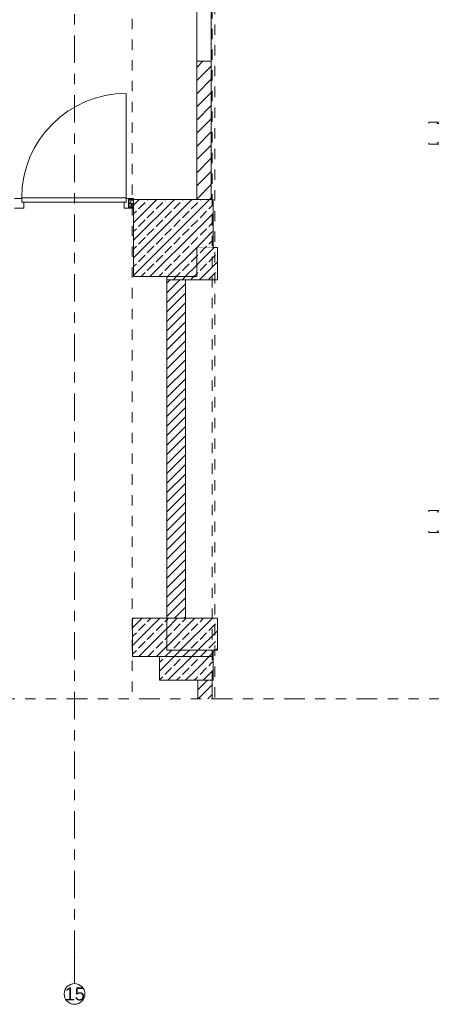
# Model space of a CAD drawing. Header units: metres. Extents: x -3.6 to 84.5, y -11 to 16.8.
# Tile 124 of 256: x 50.4 to 54.4, y -11 to -1.5. Entities that reach past the tile are written whole.
import ezdxf

# ---------------------------------------------------------------- set-up
doc = ezdxf.new("R2010")
doc.units = ezdxf.units.M
doc.header["$MEASUREMENT"] = 0
for name, pattern in [('+Baulinie', [0.37, 0.2, -0.05, 0.01, -0.05, 0.01, -0.05]), ('Punktlinie eng', [0.0375, 0.0125, -0.025]), ('Strichlinie doppelt', [0.546806, 0.264583, -0.105833, 0.070556, -0.105833]), ('Strichlinie eng', [0.115, 0.075, -0.04]), ('Untersicht', [0.1, 0.075, -0.025]), ('Wipeout_Contour', [1, 0, -1])]:
    doc.linetypes.add(name, pattern=pattern)
for name, color, linetype in [('301 - Elemente.Linie', 7, 'Continuous'), ('302 - Elemente.Schraffur', 7, 'Continuous'), ('451 - Universal.Achsen Raster', 7, 'Continuous'), ('605 - Struktur.Wand Innen', 7, 'Continuous')]:
    doc.layers.add(name, color=color, linetype=linetype)
doc.styles.add('ERSTELLTER_STIL_2', font='txt')
pattern_1 = [(45, (0, 0), (-0.08485281, 0.08485281), []), (45, (-0.04243, 0.04243), (-0.08485281, 0.08485281), [0.09, -0.03])]
pattern_2 = [(45, (0, 0), (-0.04596194, 0.04596194), [])]
pattern_3 = [(45, (0, 0), (-0.01767767, 0.01767767), [0, -0.025])]

# ---------------------------------------------------------------- blocks, each defined once
blk = doc.blocks.new('*X8')
at = {"layer": '302 - Elemente.Schraffur', "color": 7, "linetype": 'Continuous', "lineweight": 5}
for p, q in [((51.45, -3.3167), (51.45, -3.3167)), ((51.4515, -3.3225), (51.45, -3.3167)), ((51.4667, -3.2833), (51.464, -3.2725)), ((51.4667, -3.2833), (51.4694, -3.2725)), ((51.4819, -3.3225), (51.4833, -3.3167)), ((51.4848, -3.3225), (51.4833, -3.3167)), ((51.5, -3.2833), (51.4973, -3.2725))]:
    blk.add_line(p, q, dxfattribs=at)
for centre, start, end in [((51.45, -3.2833), 270, 0), ((51.4667, -3.3167), 90, 180), ((51.45, -3.2833), 269.96229, 270), ((51.4333, -3.3167), 0, 2.07876), ((51.4833, -3.2833), 180, 270), ((51.4667, -3.3167), 0, 90), ((51.4833, -3.2833), 270, 357.91778), ((51.5, -3.3167), 90.03783, 180)]:
    blk.add_arc(centre, 0.0167, start, end, dxfattribs=at)

msp = doc.modelspace()

# ---------------------------------------------------------------- hatches: boundary and pattern name
at = {"layer": '302 - Elemente.Schraffur', "linetype": 'Continuous', "lineweight": 5}
h = msp.add_hatch(dxfattribs=at)
h.set_pattern_fill('Gips_0001', style=0, pattern_type=2)
h.set_pattern_definition(pattern_3)
h.paths.add_polyline_path([(51.45, -3.26), (51.45, -3.2725), (51.5, -3.2725), (51.5, -3.26)])
h = msp.add_hatch(dxfattribs=at)
h.set_pattern_fill('Gips_0001', style=0, pattern_type=2)
h.set_pattern_definition(pattern_3)
h.paths.add_polyline_path([(51.5, -3.3225), (51.45, -3.3225), (51.45, -3.335), (51.5, -3.335)])
h = msp.add_hatch(dxfattribs=at)
h.set_pattern_fill('MW_Kalksandstein_0001', style=0, pattern_type=2)
h.set_pattern_definition(pattern_2)
h.paths.add_polyline_path([(52.26, -7.905), (52.12, -7.905), (52.12, -8.085), (52.26, -8.085)])

# ---------------------------------------------------------------- linework, layer by layer
at = {"layer": '301 - Elemente.Linie', "color": 7, "linetype": 'Continuous', "lineweight": 13}
for p, q in [((51.43, -3.245), (51.43, -2.235)), ((50.42, -3.25), (50.35, -3.25)), ((50.42, -3.245), (50.42, -3.285)), ((51.43, -3.245), (50.42, -3.245)), ((50.42, -3.285), (50.42, -3.25)), ((50.44, -3.285), (50.42, -3.285)), ((50.42, -3.285), (51.43, -3.285)), ((50.44, -3.345), (50.44, -3.285)), ((51.41, -3.345), (51.41, -3.285)), ((51.41, -3.285), (51.43, -3.285)), ((51.43, -3.285), (51.43, -3.245)), ((51.43, -3.285), (51.43, -3.25)), ((51.43, -3.25), (51.5, -3.25)), ((51.45, -3.2725), (51.45, -3.26)), ((51.5, -3.26), (51.45, -3.26)), ((51.45, -3.26), (51.45, -3.335)), ((51.45, -3.2725), (51.45, -3.26)), ((51.45, -3.2725), (51.45, -3.26)), ((51.5, -3.2725), (51.45, -3.2725)), ((51.45, -3.3225), (51.45, -3.2725)), ((51.45, -3.3225), (51.45, -3.2725)), ((51.45, -3.3225), (51.45, -3.2725)), ((51.5, -3.3225), (51.45, -3.3225)), ((51.45, -3.335), (51.45, -3.3225)), ((51.45, -3.335), (51.45, -3.3225)), ((51.45, -3.335), (51.45, -3.3225)), ((51.5, -3.25), (51.5, -3.26)), ((50.35, -3.345), (50.44, -3.345)), ((51.5, -3.345), (51.41, -3.345)), ((51.45, -3.335), (51.5, -3.335)), ((51.5, -3.335), (51.5, -3.345))]:
    msp.add_line(p, q, dxfattribs=at)
at = {"layer": '301 - Elemente.Linie', "color": 7, "linetype": 'Continuous', "lineweight": 18}
for p, q in [((52.27, -3.26), (52.26, -3.26)), ((52.12, -7.675), (52.11, -7.675)), ((52.11, -7.675), (52.12, -7.675)), ((52.26, -7.675), (52.12, -7.675)), ((52.12, -7.675), (52.26, -7.675)), ((52.11, -7.905), (52.12, -7.905)), ((52.12, -7.905), (52.12, -8.085)), ((52.12, -7.905), (52.26, -7.905)), ((52.26, -7.905), (52.27, -7.905))]:
    msp.add_line(p, q, dxfattribs=at)
at = {"layer": '301 - Elemente.Linie', "color": 7, "linetype": '+Baulinie', "lineweight": 9}
msp.add_line((42.4539, -8.085), (56.1156, -8.085), dxfattribs=at)
at = {"layer": '301 - Elemente.Linie', "color": 140, "linetype": 'Strichlinie eng', "lineweight": 13, "true_color": 0x00aaff}
for points in [[(54.35, -2.526), (54.35, -2.514), (54.73, -2.514), (54.73, -2.526)], [(54.73, -2.726), (54.73, -2.714), (54.35, -2.714), (54.35, -2.726)], [(54.35, -6.276), (54.35, -6.264), (54.73, -6.264), (54.73, -6.276)], [(54.73, -6.476), (54.73, -6.464), (54.35, -6.464), (54.35, -6.476)]]:
    msp.add_lwpolyline(points, close=True, dxfattribs=at)
at = {"layer": '301 - Elemente.Linie', "color": 7, "linetype": 'Continuous', "lineweight": 18}
msp.add_lwpolyline([(51.45, -3.26), (52.11, -3.26)], dxfattribs=at)
at = {"layer": '301 - Elemente.Linie', "color": 7, "linetype": 'Continuous', "lineweight": 13}
for points in [[(51.5, -3.26), (51.45, -3.26)], [(51.5, -3.26), (51.5, -3.2725)], [(51.5, -3.2725), (51.5, -3.3225)], [(51.5, -3.3225), (51.5, -3.335)], [(51.45, -3.335), (51.5, -3.335)], [(52, -7.305), (51.82, -7.305)], [(52.01, -7.305), (52, -7.305)], [(52.26, -7.615), (52.12, -7.615)], [(52.27, -7.615), (52.26, -7.615)]]:
    msp.add_lwpolyline(points, dxfattribs=at)
at = {"layer": '301 - Elemente.Linie', "color": 7, "linetype": 'Continuous', "lineweight": 9}
msp.add_arc((51.43, -3.245), 1.01, 90, 180, dxfattribs=at)
at = {"layer": '451 - Universal.Achsen Raster', "color": 160, "linetype": 'Strichlinie doppelt', "lineweight": 9, "true_color": 0x3232ff}
for q in [(50.93, 16.355), (50.93, -10.835)]:
    msp.add_line((50.93, -10.585), q, dxfattribs=at)
at = {"layer": '451 - Universal.Achsen Raster', "color": 160, "linetype": 'Continuous', "lineweight": 9, "true_color": 0x3232ff}
msp.add_circle((50.93, -10.935), 0.1, dxfattribs=at)
at = {"layer": '451 - Universal.Achsen Raster', "color": 160, "linetype": 'Strichlinie doppelt', "lineweight": 9, "true_color": 0x3232ff}
msp.add_point((50.93, -10.585), dxfattribs=at)
msp.add_point((50.93, -10.585), dxfattribs=at)

# ---------------------------------------------------------------- block references
at = {"layer": '302 - Elemente.Schraffur', "color": 7, "linetype": 'Continuous', "lineweight": 5}
msp.add_blockref('*X8', (0, 0), dxfattribs=at)

# ---------------------------------------------------------------- texts
at = {"layer": '451 - Universal.Achsen Raster', "color": 160, "lineweight": 9, "true_color": 0x3232ff, "insert": (50.8351, -10.8725), "char_height": 0.125, "attachment_point": 1, "style": 'ERSTELLTER_STIL_2'}
msp.add_mtext('\\A1;{\\pql;\\pt0;\\fArial|b0|i0|c0|p38;15}', dxfattribs=at)

# ---------------------------------------------------------------- wipeouts: each hides what was drawn before it
at = {"color": 254, "linetype": 'Wipeout_Contour', "lineweight": 0, "ltscale": 208.84909}
msp.add_wipeout([(52.31, -4.035), (52.31, -3.725), (51.82, -3.725), (51.82, -4.035)], dxfattribs=at).dxf.layer = '302 - Elemente.Schraffur'

# ---------------------------------------------------------------- next in the draw order: hatches: boundary and pattern name
at = {"layer": '302 - Elemente.Schraffur', "linetype": 'Continuous', "lineweight": 5}
h = msp.add_hatch(dxfattribs=at)
h.set_pattern_fill('Beton__Stahlbeton_0001', style=0, pattern_type=2)
h.set_pattern_definition(pattern_1)
h.paths.add_polyline_path([(52.31, -4.035), (52.31, -3.725), (51.82, -3.725), (51.82, -4.035)])
h = msp.add_hatch(dxfattribs=at)
h.set_pattern_fill('MW_Kalksandstein_0001', style=0, pattern_type=2)
h.set_pattern_definition(pattern_2)
h.paths.add_polyline_path([(52, -7.305), (52, -4.035), (51.82, -4.035), (51.82, -7.305)])

# ---------------------------------------------------------------- next in the draw order: linework, layer by layer
at = {"layer": '301 - Elemente.Linie', "color": 7, "linetype": 'Continuous', "lineweight": 18}
for p, q in [((51.82, -4.035), (51.82, -7.305)), ((52, -7.305), (52, -4.035))]:
    msp.add_line(p, q, dxfattribs=at)
for points in [[(52.31, -3.725), (51.82, -3.725)], [(51.82, -3.725), (51.82, -4.035)], [(52.31, -4.035), (52.31, -3.725)], [(51.82, -4.035), (52.31, -4.035)]]:
    msp.add_lwpolyline(points, dxfattribs=at)
at = {"layer": '301 - Elemente.Linie', "color": 7, "linetype": 'Continuous', "lineweight": 13}
msp.add_lwpolyline([(52, -4.035), (51.82, -4.035)], dxfattribs=at)

# ---------------------------------------------------------------- next in the draw order: wipeouts: each hides what was drawn before it
at = {"color": 254, "linetype": 'Wipeout_Contour', "lineweight": 0, "ltscale": 210.700699}
msp.add_wipeout([(52.12, -7.675), (52.12, -7.615), (52.11, -7.615), (52.11, -7.675)], dxfattribs=at).dxf.layer = '302 - Elemente.Schraffur'
at = {"color": 254, "linetype": 'Wipeout_Contour', "lineweight": 0, "ltscale": 211.294335}
msp.add_wipeout([(52.27, -7.675), (52.27, -7.615), (52.26, -7.615), (52.26, -7.675)], dxfattribs=at).dxf.layer = '302 - Elemente.Schraffur'

# ---------------------------------------------------------------- next in the draw order: hatches: boundary and pattern name
at = {"layer": '302 - Elemente.Schraffur', "linetype": 'Continuous', "lineweight": 5}
h = msp.add_hatch(dxfattribs=at)
h.set_pattern_fill('Beton__Stahlbeton_0001', style=0, pattern_type=2)
h.set_pattern_definition(pattern_1)
h.paths.add_polyline_path([(52.12, -7.675), (52.12, -7.615), (52.11, -7.615), (52.11, -7.675)])
h = msp.add_hatch(dxfattribs=at)
h.set_pattern_fill('Beton__Stahlbeton_0001', style=0, pattern_type=2)
h.set_pattern_definition(pattern_1)
h.paths.add_polyline_path([(52.27, -7.675), (52.27, -7.615), (52.26, -7.615), (52.26, -7.675)])

# ---------------------------------------------------------------- next in the draw order: wipeouts: each hides what was drawn before it
at = {"color": 254, "linetype": 'Wipeout_Contour', "lineweight": 0, "ltscale": 208.939774}
msp.add_wipeout([(52.11, -3.26), (52.11, -3.725), (52.12, -3.725), (52.12, -3.26)], dxfattribs=at).dxf.layer = '302 - Elemente.Schraffur'
at = {"color": 254, "linetype": 'Wipeout_Contour', "lineweight": 0, "ltscale": 209.538398}
msp.add_wipeout([(52.26, -3.26), (52.26, -3.725), (52.27, -3.725), (52.27, -3.26)], dxfattribs=at).dxf.layer = '302 - Elemente.Schraffur'

# ---------------------------------------------------------------- next in the draw order: hatches: boundary and pattern name
at = {"layer": '302 - Elemente.Schraffur', "linetype": 'Continuous', "lineweight": 5}
h = msp.add_hatch(dxfattribs=at)
h.set_pattern_fill('Beton__Stahlbeton_0001', style=0, pattern_type=2)
h.set_pattern_definition(pattern_1)
h.paths.add_polyline_path([(52.11, -3.26), (52.11, -3.725), (52.12, -3.725), (52.12, -3.26)])
h = msp.add_hatch(dxfattribs=at)
h.set_pattern_fill('Beton__Stahlbeton_0001', style=0, pattern_type=2)
h.set_pattern_definition(pattern_1)
h.paths.add_polyline_path([(52.26, -3.26), (52.26, -3.725), (52.27, -3.725), (52.27, -3.26)])

# ---------------------------------------------------------------- next in the draw order: wipeouts: each hides what was drawn before it
at = {"color": 254, "linetype": 'Wipeout_Contour', "lineweight": 0, "ltscale": 210.99787}
msp.add_wipeout([(52.26, -7.675), (52.26, -7.615), (52.12, -7.615), (52.12, -7.675)], dxfattribs=at).dxf.layer = '302 - Elemente.Schraffur'

# ---------------------------------------------------------------- next in the draw order: hatches: boundary and pattern name
at = {"layer": '302 - Elemente.Schraffur', "linetype": 'Continuous', "lineweight": 5}
h = msp.add_hatch(dxfattribs=at)
h.set_pattern_fill('Beton__Stahlbeton_0001', style=0, pattern_type=2)
h.set_pattern_definition(pattern_1)
h.paths.add_polyline_path([(52.26, -7.675), (52.26, -7.615), (52.12, -7.615), (52.12, -7.675)])

# ---------------------------------------------------------------- next in the draw order: linework, layer by layer
at = {"layer": '301 - Elemente.Linie', "color": 7, "linetype": 'Continuous', "lineweight": 18}
for p, q in [((52.26, -7.675), (52.27, -7.675)), ((52.27, -7.675), (52.27, -7.615))]:
    msp.add_line(p, q, dxfattribs=at)

# ---------------------------------------------------------------- next in the draw order: wipeouts: each hides what was drawn before it
at = {"color": 254, "linetype": 'Wipeout_Contour', "lineweight": 0, "ltscale": 209.239251}
msp.add_wipeout([(52.12, -3.26), (52.12, -3.725), (52.26, -3.725), (52.26, -3.26)], dxfattribs=at).dxf.layer = '302 - Elemente.Schraffur'

# ---------------------------------------------------------------- next in the draw order: hatches: boundary and pattern name
at = {"layer": '302 - Elemente.Schraffur', "linetype": 'Continuous', "lineweight": 5}
h = msp.add_hatch(dxfattribs=at)
h.set_pattern_fill('Beton__Stahlbeton_0001', style=0, pattern_type=2)
h.set_pattern_definition(pattern_1)
h.paths.add_polyline_path([(52.12, -3.26), (52.12, -3.725), (52.26, -3.725), (52.26, -3.26)])

# ---------------------------------------------------------------- next in the draw order: linework, layer by layer
at = {"layer": '301 - Elemente.Linie', "color": 7, "linetype": 'Continuous', "lineweight": 18}
for p, q in [((52.27, -3.26), (52.26, -3.26)), ((52.27, -3.725), (52.27, -3.26))]:
    msp.add_line(p, q, dxfattribs=at)

# ---------------------------------------------------------------- next in the draw order: wipeouts: each hides what was drawn before it
at = {"color": 254, "linetype": 'Wipeout_Contour', "lineweight": 0, "ltscale": 209.368369}
msp.add_wipeout([(52.11, -7.305), (51.49, -7.305), (51.49, -7.675), (52.11, -7.675)], dxfattribs=at).dxf.layer = '302 - Elemente.Schraffur'

# ---------------------------------------------------------------- next in the draw order: hatches: boundary and pattern name
at = {"layer": '302 - Elemente.Schraffur', "linetype": 'Continuous', "lineweight": 5}
h = msp.add_hatch(dxfattribs=at)
h.set_pattern_fill('Beton__Stahlbeton_0001', style=0, pattern_type=2)
h.set_pattern_definition(pattern_1)
h.paths.add_polyline_path([(52.11, -7.305), (51.49, -7.305), (51.49, -7.675), (52.11, -7.675)])

# ---------------------------------------------------------------- next in the draw order: linework, layer by layer
at = {"layer": '301 - Elemente.Linie', "color": 7, "linetype": 'Continuous', "lineweight": 18}
for p, q in [((52.11, -7.675), (52.12, -7.675)), ((52.12, -7.675), (52.26, -7.675))]:
    msp.add_line(p, q, dxfattribs=at)
for points in [[(52.11, -7.305), (51.49, -7.305)], [(51.49, -7.675), (51.49, -7.305)], [(52.11, -7.615), (52.11, -7.305)], [(51.49, -7.675), (52.11, -7.675)]]:
    msp.add_lwpolyline(points, dxfattribs=at)

# ---------------------------------------------------------------- next in the draw order: wipeouts: each hides what was drawn before it
at = {"color": 254, "linetype": 'Wipeout_Contour', "lineweight": 0, "ltscale": 207.74553}
msp.add_wipeout([(51.5, -4.005), (52.11, -4.005), (52.11, -3.26), (51.5, -3.26)], dxfattribs=at).dxf.layer = '302 - Elemente.Schraffur'

# ---------------------------------------------------------------- next in the draw order: hatches: boundary and pattern name
at = {"layer": '302 - Elemente.Schraffur', "linetype": 'Continuous', "lineweight": 5}
h = msp.add_hatch(dxfattribs=at)
h.set_pattern_fill('Beton__Stahlbeton_0001', style=0, pattern_type=2)
h.set_pattern_definition(pattern_1)
h.paths.add_polyline_path([(51.5, -4.005), (52.11, -4.005), (52.11, -3.26), (51.5, -3.26)])

# ---------------------------------------------------------------- next in the draw order: linework, layer by layer
at = {"layer": '301 - Elemente.Linie', "color": 7, "linetype": 'Untersicht', "lineweight": 13}
msp.add_line((51.485, -0.515), (51.485, -8.085), dxfattribs=at)
at = {"layer": '301 - Elemente.Linie', "color": 7, "linetype": 'Continuous', "lineweight": 18}
msp.add_line((52.12, -3.26), (52.11, -3.26), dxfattribs=at)
for points in [[(52.11, -3.26), (51.5, -3.26)], [(51.5, -3.26), (51.5, -4.005)], [(52.11, -3.725), (52.11, -4.005)], [(51.5, -4.005), (52.11, -4.005)]]:
    msp.add_lwpolyline(points, dxfattribs=at)

# ---------------------------------------------------------------- next in the draw order: wipeouts: each hides what was drawn before it
at = {"color": 254, "linetype": 'Wipeout_Contour', "lineweight": 0, "ltscale": 210.399453}
msp.add_wipeout([(51.82, -7.305), (51.82, -7.615), (52.31, -7.615), (52.31, -7.305)], dxfattribs=at).dxf.layer = '302 - Elemente.Schraffur'
at = {"color": 254, "linetype": 'Wipeout_Contour', "lineweight": 0, "ltscale": 210.786591}
msp.add_wipeout([(52.11, -7.675), (52.11, -7.905), (52.12, -7.905), (52.12, -7.675)], dxfattribs=at).dxf.layer = '302 - Elemente.Schraffur'
at = {"color": 254, "linetype": 'Wipeout_Contour', "lineweight": 0, "ltscale": 211.379985}
msp.add_wipeout([(52.26, -7.675), (52.26, -7.905), (52.27, -7.905), (52.27, -7.675)], dxfattribs=at).dxf.layer = '302 - Elemente.Schraffur'

# ---------------------------------------------------------------- next in the draw order: hatches: boundary and pattern name
at = {"layer": '302 - Elemente.Schraffur', "linetype": 'Continuous', "lineweight": 5}
h = msp.add_hatch(dxfattribs=at)
h.set_pattern_fill('Beton__Stahlbeton_0001', style=0, pattern_type=2)
h.set_pattern_definition(pattern_1)
h.paths.add_polyline_path([(51.82, -7.305), (51.82, -7.615), (52.31, -7.615), (52.31, -7.305)])
h = msp.add_hatch(dxfattribs=at)
h.set_pattern_fill('Beton__Stahlbeton_0001', style=0, pattern_type=2)
h.set_pattern_definition(pattern_1)
h.paths.add_polyline_path([(52.11, -7.675), (52.11, -7.905), (52.12, -7.905), (52.12, -7.675)])
h = msp.add_hatch(dxfattribs=at)
h.set_pattern_fill('Beton__Stahlbeton_0001', style=0, pattern_type=2)
h.set_pattern_definition(pattern_1)
h.paths.add_polyline_path([(52.26, -7.675), (52.26, -7.905), (52.27, -7.905), (52.27, -7.675)])

# ---------------------------------------------------------------- next in the draw order: linework, layer by layer
at = {"layer": '301 - Elemente.Linie', "color": 7, "linetype": 'Continuous', "lineweight": 18}
for points in [[(51.82, -7.305), (51.82, -7.615)], [(52.31, -7.305), (51.82, -7.305)], [(52.31, -7.615), (52.31, -7.305)], [(51.82, -7.615), (52.31, -7.615)]]:
    msp.add_lwpolyline(points, dxfattribs=at)

# ---------------------------------------------------------------- next in the draw order: wipeouts: each hides what was drawn before it
at = {"color": 254, "linetype": 'Wipeout_Contour', "lineweight": 0, "ltscale": 211.083647}
msp.add_wipeout([(52.12, -7.675), (52.12, -7.905), (52.26, -7.905), (52.26, -7.675)], dxfattribs=at).dxf.layer = '302 - Elemente.Schraffur'

# ---------------------------------------------------------------- next in the draw order: hatches: boundary and pattern name
at = {"layer": '302 - Elemente.Schraffur', "linetype": 'Continuous', "lineweight": 5}
h = msp.add_hatch(dxfattribs=at)
h.set_pattern_fill('Beton__Stahlbeton_0001', style=0, pattern_type=2)
h.set_pattern_definition(pattern_1)
h.paths.add_polyline_path([(52.12, -7.675), (52.12, -7.905), (52.26, -7.905), (52.26, -7.675)])

# ---------------------------------------------------------------- next in the draw order: linework, layer by layer
at = {"layer": '301 - Elemente.Linie', "color": 7, "linetype": 'Punktlinie eng', "lineweight": 13}
msp.add_line((52.26, -0.01), (52.26, -8.085), dxfattribs=at)
at = {"layer": '301 - Elemente.Linie', "color": 7, "linetype": 'Untersicht', "lineweight": 13}
msp.add_line((52.285, -0.37), (52.285, -8.085), dxfattribs=at)
at = {"layer": '301 - Elemente.Linie', "color": 7, "linetype": 'Continuous', "lineweight": 18}
for p, q in [((52.27, -7.675), (52.26, -7.675)), ((52.27, -7.905), (52.27, -7.675)), ((52.26, -7.905), (52.27, -7.905)), ((52.26, -8.085), (52.26, -7.905))]:
    msp.add_line(p, q, dxfattribs=at)

# ---------------------------------------------------------------- next in the draw order: wipeouts: each hides what was drawn before it
at = {"color": 254, "linetype": 'Wipeout_Contour', "lineweight": 0, "ltscale": 210.055795}
msp.add_wipeout([(52.11, -7.675), (51.75, -7.675), (51.75, -7.905), (52.11, -7.905)], dxfattribs=at).dxf.layer = '302 - Elemente.Schraffur'
at = {"color": 254, "linetype": 'Wipeout_Contour', "lineweight": 0, "ltscale": 209.005435}
msp.add_wipeout([(52.11, -3.26), (52.25, -3.26), (52.25, -1.925), (52.11, -1.925)], dxfattribs=at).dxf.layer = '605 - Struktur.Wand Innen'

# ---------------------------------------------------------------- next in the draw order: hatches: boundary and pattern name
at = {"layer": '302 - Elemente.Schraffur', "linetype": 'Continuous', "lineweight": 5}
h = msp.add_hatch(dxfattribs=at)
h.set_pattern_fill('Beton__Stahlbeton_0001', style=0, pattern_type=2)
h.set_pattern_definition(pattern_1)
h.paths.add_polyline_path([(52.11, -7.675), (51.75, -7.675), (51.75, -7.905), (52.11, -7.905)])
at = {"layer": '605 - Struktur.Wand Innen', "linetype": 'Continuous', "lineweight": 0, "true_color": 0x000000}
h = msp.add_hatch(dxfattribs=at)
h.set_pattern_fill('MW_Ziegel_0001', color=18, style=0, pattern_type=2)
h.set_pattern_definition([(45, (0, 0), (-0.06363961, 0.06363961), [])])
h.paths.add_polyline_path([(52.11, -3.26), (52.25, -3.26), (52.25, -1.925), (52.11, -1.925)])

# ---------------------------------------------------------------- next in the draw order: linework, layer by layer
at = {"layer": '301 - Elemente.Linie', "color": 7, "linetype": 'Continuous', "lineweight": 18}
for p, q in [((52.12, -7.675), (52.11, -7.675)), ((52.26, -7.675), (52.12, -7.675)), ((52.11, -7.905), (52.12, -7.905)), ((52.12, -7.905), (52.26, -7.905))]:
    msp.add_line(p, q, dxfattribs=at)
for points in [[(52.11, -7.675), (51.75, -7.675)], [(51.75, -7.905), (51.75, -7.675)], [(51.75, -7.905), (52.11, -7.905)]]:
    msp.add_lwpolyline(points, dxfattribs=at)
at = {"layer": '605 - Struktur.Wand Innen', "color": 7, "linetype": 'Continuous', "lineweight": 13}
for p, q in [((52.11, -0.875), (52.11, -1.925)), ((52.25, -1.925), (52.25, -0.875))]:
    msp.add_line(p, q, dxfattribs=at)
at = {"layer": '605 - Struktur.Wand Innen', "color": 7, "linetype": 'Continuous', "lineweight": 18}
msp.add_line((52.11, -1.925), (52.25, -1.925), dxfattribs=at)
at = {"layer": '605 - Struktur.Wand Innen', "color": 7, "linetype": 'Continuous', "lineweight": 18, "flags": 128}
for points in [[(52.11, -1.925), (52.11, -3.26)], [(52.25, -3.26), (52.25, -1.925)], [(52.11, -3.26), (52.25, -3.26)]]:
    msp.add_lwpolyline(points, dxfattribs=at)

doc.saveas('drawing.dxf')
